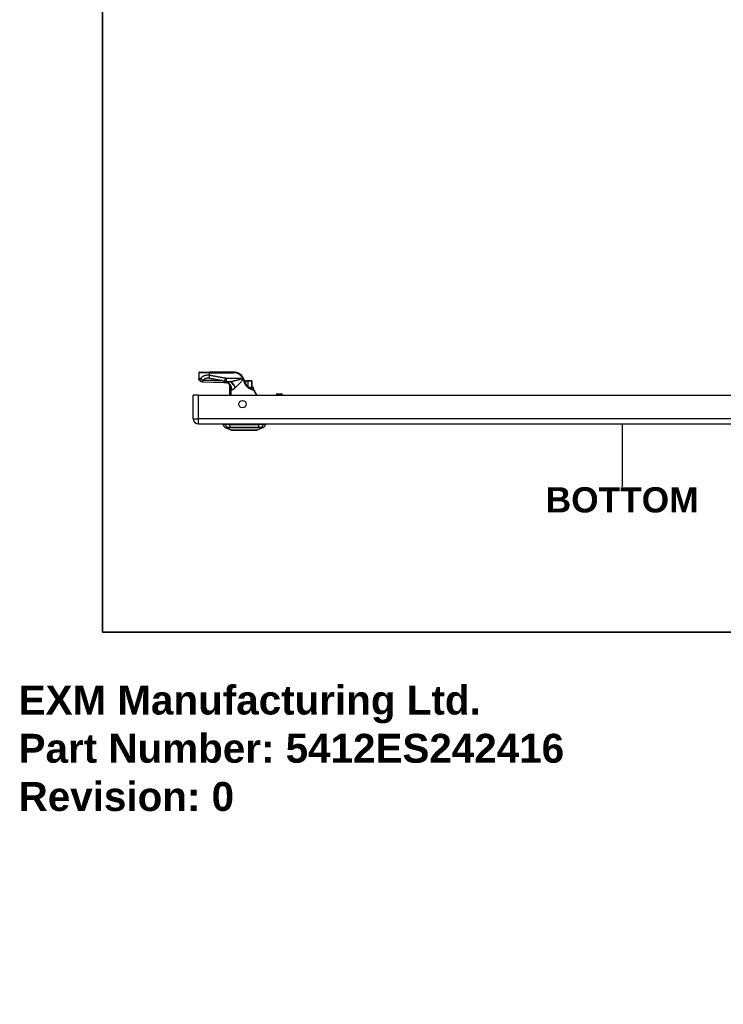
# Model space of a CAD drawing. Header units: inches. Extents: x 0 to 121, y -11 to 79.
# Tile 1 of 88: x 0 to 24, y -11 to 23. Entities that reach past the tile are written whole.
import ezdxf

# ---------------------------------------------------------------- set-up
doc = ezdxf.new("R2010")
doc.units = ezdxf.units.IN
doc.header["$LTSCALE"] = 7.278232
doc.header["$MEASUREMENT"] = 0
doc.layers.get('0').update_dxf_attribs({"lineweight": 25})
for name, color, linetype, lineweight in [('Sketch Geometry(ANSI)', 7, 'Continuous', 25), ('Symbols(ANSI)', 7, 'Continuous', 25), ('Visible Edges(ANSI)', 7, 'Continuous', 25), ('Visible Tangent Edges(ANSI)', 7, 'Continuous', 25)]:
    doc.layers.add(name, color=color, linetype=linetype, lineweight=lineweight)
doc.styles.add('Current-ANSI', font='arial.ttf')
doc.styles.add('Dimension-ANSI', font='arialbd.ttf')
doc.styles.get("Standard").update_dxf_attribs({"font": 'arialbd.ttf'})

# ---------------------------------------------------------------- blocks, each defined once
blk = doc.blocks.new('BOTTOM')
at = {"layer": 'Sketch Geometry(ANSI)'}
blk.add_line((0, 0.15), (0, -0.15), dxfattribs=at)
at = {"layer": 'Symbols(ANSI)', "color": 7, "insert": (0, -0.2119), "char_height": 0.12, "attachment_point": 5, "style": 'Dimension-ANSI'}
blk.add_mtext('\\fArial|b1|i0;BOTTOM', dxfattribs=at)
blk = doc.blocks.new('Borders 10_EXM - B (Inch)')
at = {"layer": 'Sketch Geometry(ANSI)', "linetype": 'Continuous', "lineweight": 35}
for p, q in [((0.3979, 10.5665), (0.3979, 0.2545)), ((0.3979, 0.2545), (16.3979, 0.2545))]:
    blk.add_line(p, q, dxfattribs=at)
at = {"layer": 'Symbols(ANSI)', "color": 7, "style": 'Current-ANSI'}
blk.add_attdef('FILENAME_AND_PATH_001', (6.0203, 10.7181), '', height=0.09, dxfattribs=at)

msp = doc.modelspace()

# ---------------------------------------------------------------- linework, layer by layer
at = {"layer": 'Visible Edges(ANSI)'}
for p, q in [((6.2317, 10.8175), (6.2317, 10.6202)), ((6.2561, 10.8419), (6.598, 10.8419)), ((7.4333, 10.8419), (6.598, 10.8419)), ((7.2993, 10.3995), (7.2993, 10.0419)), ((7.3208, 10.3713), (7.3215, 10.3704)), ((7.8508, 10.4512), (7.8453, 10.4512)), ((7.9301, 10.544), (7.8508, 10.544)), ((7.8508, 10.5342), (7.8508, 10.544)), ((7.8508, 10.5342), (7.8508, 10.4512)), ((7.9301, 10.544), (7.9343, 10.544)), ((8.0604, 10.544), (7.9343, 10.544)), ((7.9464, 10.3242), (8.1072, 10.3242)), ((8.0604, 10.544), (8.0611, 10.544)), ((8.0708, 10.3242), (8.0708, 10.5342)), ((8.0924, 10.2509), (8.095, 10.2509)), ((8.0963, 10.2509), (8.095, 10.2509)), ((8.0974, 10.2509), (8.0963, 10.2509)), ((8.0967, 10.2509), (8.0967, 10.2509)), ((8.099, 10.2509), (8.0974, 10.2509)), ((8.099, 10.2507), (8.099, 10.2509)), ((8.1045, 10.2509), (8.099, 10.2509)), ((8.1034, 10.2509), (8.1042, 10.25)), ((8.1058, 10.2509), (8.1045, 10.2509)), ((8.1058, 10.2509), (8.1058, 10.2497)), ((8.1062, 10.2509), (8.1058, 10.2509)), ((8.107, 10.2509), (8.1062, 10.2509)), ((8.107, 10.2494), (8.107, 10.2509)), ((8.1082, 10.2509), (8.107, 10.2496)), ((8.1072, 10.2509), (8.107, 10.2509)), ((8.1082, 10.2509), (8.1072, 10.2509)), ((8.1218, 10.2656), (8.1218, 10.3095)), ((8.1381, 10.225), (8.2358, 10.0419)), ((6.0378, 9.2305), (6.0378, 10.0419)), ((6.2189, 10.0419), (6.0378, 10.0419)), ((6.2189, 10.0419), (35.5287, 10.0419)), ((8.9065, 10.0419), (8.9065, 10.0529)), ((8.9456, 10.092), (9.0872, 10.092)), ((9.1263, 10.0419), (9.1263, 10.0529)), ((6.2189, 9.0494), (35.5287, 9.0494)), ((7.0717, 9.0299), (7.1562, 9.0299)), ((7.3616, 8.8382), (7.1458, 8.9221)), ((7.2935, 9.0299), (7.1562, 9.0299)), ((7.2935, 9.0299), (8.3152, 9.0299)), ((8.4629, 8.9221), (8.2471, 8.8382)), ((8.4525, 9.0299), (8.3152, 9.0299)), ((8.4525, 9.0299), (8.537, 9.0299)), ((8.1675, 8.8317), (7.4412, 8.8317))]:
    msp.add_line(p, q, dxfattribs=at)
at = {"layer": 'Visible Edges(ANSI)', "flags": 128}
for points in [[(6.3237, 10.5112), (6.2958, 10.5232), (6.2818, 10.5314), (6.2745, 10.5365), (6.2673, 10.5424), (6.2602, 10.5493), (6.2533, 10.5573), (6.2471, 10.5663), (6.2417, 10.5761), (6.2374, 10.5865), (6.2343, 10.5974), (6.2323, 10.6087), (6.2317, 10.6202)], [(7.7878, 10.6153), (7.7874, 10.6162), (7.787, 10.6171), (7.7866, 10.618), (7.7862, 10.6189), (7.7857, 10.6198), (7.7853, 10.6207), (7.7849, 10.6216), (7.7844, 10.6225), (7.784, 10.6234), (7.7836, 10.6243), (7.7831, 10.6251), (7.7827, 10.626), (7.7822, 10.6269), (7.7818, 10.6278), (7.7813, 10.6287), (7.7809, 10.6296), (7.7804, 10.6305), (7.7799, 10.6314), (7.7795, 10.6323), (7.779, 10.6332), (7.7785, 10.634), (7.7781, 10.6349), (7.7776, 10.6358), (7.7771, 10.6367)], [(7.8142, 10.5382), (7.8134, 10.5415), (7.8126, 10.5449), (7.8118, 10.5481), (7.8109, 10.5514), (7.81, 10.5547), (7.8091, 10.558), (7.8082, 10.5613), (7.8072, 10.5645), (7.8062, 10.5678), (7.8051, 10.571), (7.8041, 10.5742), (7.803, 10.5775), (7.8019, 10.5807), (7.8008, 10.5839), (7.7996, 10.5871), (7.7984, 10.5902), (7.7972, 10.5934), (7.7959, 10.5966), (7.7946, 10.5997), (7.7933, 10.6029), (7.792, 10.606), (7.7906, 10.6091), (7.7893, 10.6122), (7.7878, 10.6153)], [(6.3638, 10.5034), (6.3434, 10.5057), (6.3237, 10.5112)], [(6.3637, 10.5034), (6.3434, 10.5057), (6.3237, 10.5112)], [(6.3638, 10.5034), (6.7393, 10.4914), (7.1149, 10.4773)], [(7.1149, 10.4773), (7.1386, 10.4765), (7.1632, 10.4761)], [(7.2781, 10.4314), (7.2639, 10.4425), (7.2486, 10.4523), (7.2327, 10.4604), (7.2169, 10.4667), (7.2016, 10.4712), (7.1874, 10.4741), (7.1745, 10.4756), (7.1632, 10.4761)], [(7.297, 10.4124), (7.2881, 10.4221), (7.2781, 10.4314)], [(7.2993, 10.3995), (7.2993, 10.3994), (7.2994, 10.3993), (7.2996, 10.399), (7.2999, 10.3986), (7.3003, 10.3982), (7.3007, 10.3976), (7.3012, 10.397), (7.3018, 10.3962), (7.3025, 10.3954), (7.3032, 10.3945), (7.304, 10.3934), (7.3049, 10.3923), (7.3059, 10.3911), (7.3069, 10.3897), (7.308, 10.3883), (7.3092, 10.3868), (7.3104, 10.3852), (7.3117, 10.3835), (7.3131, 10.3817), (7.3145, 10.3798), (7.316, 10.3778), (7.3175, 10.3757), (7.3192, 10.3736), (7.3208, 10.3713)], [(7.3215, 10.3704), (7.3217, 10.3701), (7.3219, 10.3698), (7.3221, 10.3695), (7.3223, 10.3692), (7.3226, 10.3689), (7.3228, 10.3685), (7.323, 10.3681), (7.3233, 10.3677), (7.3235, 10.3673), (7.3238, 10.3669), (7.324, 10.3665), (7.3243, 10.366), (7.3245, 10.3656), (7.3248, 10.3651), (7.325, 10.3647), (7.3253, 10.3642), (7.3255, 10.3637), (7.3258, 10.3633), (7.326, 10.3628), (7.3263, 10.3624), (7.3265, 10.3619), (7.3267, 10.3614), (7.327, 10.361), (7.3272, 10.3605)], [(8.0778, 10.2531), (8.0639, 10.2578), (8.0498, 10.2631), (8.0356, 10.2691), (8.0213, 10.2759), (8.007, 10.2833), (7.9927, 10.2914), (7.9787, 10.3003), (7.9648, 10.3099), (7.9513, 10.3203), (7.9382, 10.3313), (7.9254, 10.3429), (7.9131, 10.3552), (7.9013, 10.368), (7.8901, 10.3814), (7.8794, 10.3953), (7.8693, 10.4097), (7.8599, 10.4245), (7.8512, 10.4398), (7.8432, 10.4555), (7.8359, 10.4715), (7.8294, 10.4878), (7.8235, 10.5044), (7.8185, 10.5212), (7.8142, 10.5382)], [(8.0924, 10.2509), (8.0918, 10.2509), (8.0912, 10.2509), (8.0906, 10.2509), (8.09, 10.251), (8.0894, 10.251), (8.0888, 10.251), (8.0882, 10.2511), (8.0876, 10.2511), (8.087, 10.2512), (8.0864, 10.2513), (8.0858, 10.2514), (8.0851, 10.2514), (8.0845, 10.2515), (8.0839, 10.2516), (8.0833, 10.2518), (8.0827, 10.2519), (8.0821, 10.252), (8.0815, 10.2521), (8.0809, 10.2523), (8.0803, 10.2524), (8.0797, 10.2526), (8.079, 10.2528), (8.0784, 10.2529), (8.0778, 10.2531)], [(8.1381, 10.225), (8.1368, 10.2272), (8.1355, 10.2293), (8.1342, 10.2312), (8.1327, 10.2331), (8.1312, 10.2348), (8.1296, 10.2365), (8.128, 10.2381), (8.1263, 10.2396), (8.1245, 10.2409), (8.1227, 10.2422), (8.1209, 10.2434), (8.1191, 10.2445), (8.1172, 10.2456), (8.1153, 10.2465), (8.1133, 10.2473), (8.1114, 10.2481), (8.1094, 10.2487), (8.1073, 10.2493), (8.1053, 10.2498), (8.1033, 10.2502), (8.1012, 10.2505), (8.0991, 10.2507), (8.0971, 10.2509), (8.095, 10.2509)], [(7.3638, 8.8378), (7.3643, 8.8378), (7.3659, 8.8378), (7.3686, 8.8377), (7.3723, 8.8377), (7.377, 8.8377), (7.3828, 8.8377), (7.3896, 8.8377), (7.3973, 8.8377), (7.406, 8.8376), (7.4157, 8.8376), (7.4264, 8.8376), (7.438, 8.8376), (7.4505, 8.8375), (7.4639, 8.8375), (7.478, 8.8375), (7.4929, 8.8375), (7.5085, 8.8375), (7.5248, 8.8375), (7.5419, 8.8375), (7.5595, 8.8376), (7.5777, 8.8376), (7.5966, 8.8376), (7.616, 8.8376), (7.6359, 8.8377), (7.6561, 8.8377), (7.6767, 8.8377), (7.6976, 8.8377), (7.7186, 8.8377), (7.7399, 8.8377), (7.7614, 8.8378), (7.783, 8.8378), (7.8047, 8.8378), (7.8265, 8.8378), (7.8481, 8.8378), (7.8695, 8.8377), (7.8907, 8.8377), (7.9118, 8.8377), (7.9327, 8.8377), (7.9533, 8.8377), (7.9736, 8.8377), (7.9934, 8.8376), (8.0128, 8.8376), (8.0316, 8.8376), (8.0498, 8.8376), (8.0674, 8.8375), (8.0844, 8.8375), (8.1007, 8.8375), (8.1163, 8.8375), (8.1311, 8.8375), (8.1452, 8.8375), (8.1584, 8.8375), (8.1708, 8.8376), (8.1823, 8.8376), (8.1929, 8.8376), (8.2026, 8.8376), (8.2114, 8.8377), (8.2192, 8.8377), (8.226, 8.8377), (8.2318, 8.8377), (8.2365, 8.8377), (8.2402, 8.8377), (8.2428, 8.8378), (8.2444, 8.8378), (8.2449, 8.8378)]]:
    msp.add_lwpolyline(points, dxfattribs=at)
at = {"layer": 'Visible Edges(ANSI)'}
msp.add_circle((7.7436, 9.7317), 0.1259, dxfattribs=at)
for centre, radius, start, end in [((6.2561, 10.8175), 0.0244, 90, 180), ((7.4333, 10.4512), 0.3907, 28.34844, 90), ((7.0839, 10.2843), 0.2442, 28.14624, 36.46954), ((8.0611, 10.5342), 0.00977, 0, 90), ((8.1072, 10.3095), 0.0147, 0, 90), ((8.1072, 10.2656), 0.0147, 270, 0), ((8.9456, 10.0529), 0.0391, 90, 180), ((9.0872, 10.0529), 0.0391, 0, 90), ((6.2189, 9.2305), 0.1811, 180, 270), ((7.2169, 9.0501), 0.1465, 187.9413, 240.27088), ((7.145, 9.0201), 0.0488, 143.1301, 168.46304), ((7.1502, 8.9335), 0.0122, 240.27088, 248.74949), ((8.4585, 8.9335), 0.0122, 291.25051, 299.72912), ((8.3919, 9.0501), 0.1465, 299.72912, 352.0587), ((8.4637, 9.0201), 0.0488, 11.53696, 36.8699), ((7.3638, 8.8439), 0.00611, 248.74949, 269.79123), ((7.4412, 8.8463), 0.0147, 216.6507, 270), ((8.1675, 8.8463), 0.0147, 270, 323.3493), ((8.2449, 8.8439), 0.00611, 270.20877, 291.25051)]:
    msp.add_arc(centre, radius, start, end, dxfattribs=at)
at = {"layer": 'Visible Tangent Edges(ANSI)'}
for p, q in [((6.598, 10.8175), (6.2317, 10.8175)), ((6.598, 10.8419), (6.598, 10.8175)), ((6.598, 10.8175), (7.4333, 10.8175)), ((6.598, 10.7299), (6.598, 10.8175)), ((7.1428, 10.6281), (7.1255, 10.5356)), ((7.7556, 10.6251), (7.1788, 10.6251)), ((7.1788, 10.6251), (7.1788, 10.5036)), ((7.4333, 10.8419), (7.4333, 10.8175)), ((7.7771, 10.6367), (7.7556, 10.6251)), ((7.1687, 10.5004), (7.1687, 10.4761)), ((7.3294, 10.5004), (7.1687, 10.5004)), ((7.1788, 10.5036), (7.3367, 10.5036)), ((7.3156, 10.2731), (7.3392, 10.2731)), ((7.3156, 10.2731), (7.3156, 10.0419)), ((7.3439, 10.3129), (7.3347, 10.3105)), ((7.3392, 10.0419), (7.3392, 10.2731)), ((7.3398, 10.2667), (7.3515, 10.2677)), ((7.3408, 10.2448), (7.3408, 10.0419)), ((7.3524, 10.2448), (7.3408, 10.2448)), ((7.3524, 10.0419), (7.3524, 10.2448)), ((7.8508, 10.5342), (7.9301, 10.5342)), ((7.9301, 10.5342), (7.9301, 10.544)), ((7.9301, 10.5342), (7.9301, 10.3384)), ((7.9429, 10.5342), (7.9301, 10.5342)), ((7.9429, 10.3271), (7.9429, 10.5342)), ((7.9429, 10.5342), (8.069, 10.5342)), ((8.1218, 10.3095), (7.9654, 10.3095)), ((8.0437, 10.2656), (8.1218, 10.2656)), ((8.0708, 10.5342), (8.069, 10.5342)), ((8.069, 10.5342), (8.069, 10.3242)), ((8.1107, 10.2265), (8.108, 10.2265)), ((6.2189, 9.2305), (6.2189, 10.0419)), ((8.2299, 10.0419), (8.1334, 10.2136)), ((9.1263, 10.0529), (8.9065, 10.0529)), ((6.0378, 9.2305), (6.2189, 9.2305)), ((35.5287, 9.2305), (6.2189, 9.2305)), ((6.2189, 9.0494), (6.2189, 9.2305)), ((7.1458, 8.9221), (7.3616, 8.8382)), ((7.2267, 8.922), (7.2269, 8.922)), ((7.3175, 8.922), (7.3181, 8.922)), ((8.2906, 8.922), (8.2912, 8.922)), ((8.3819, 8.922), (8.382, 8.922))]:
    msp.add_line(p, q, dxfattribs=at)
at = {"layer": 'Visible Tangent Edges(ANSI)', "flags": 128}
for points in [[(6.2647, 10.6096), (6.2619, 10.6099), (6.2593, 10.6102), (6.2569, 10.6105), (6.2545, 10.6109), (6.2523, 10.6112), (6.2503, 10.6115), (6.2483, 10.6119), (6.2464, 10.6123), (6.2446, 10.6127), (6.2429, 10.6131), (6.2414, 10.6135), (6.24, 10.6139), (6.2386, 10.6144), (6.2374, 10.6148), (6.2363, 10.6153), (6.2354, 10.6158), (6.2345, 10.6163), (6.2337, 10.6168), (6.2331, 10.6174), (6.2326, 10.6179), (6.2322, 10.6185), (6.2319, 10.6191), (6.2317, 10.6196), (6.2317, 10.6202)], [(6.3005, 10.6279), (6.2992, 10.6263), (6.2978, 10.6248), (6.2963, 10.6233), (6.2948, 10.6219), (6.2933, 10.6206), (6.2918, 10.6194), (6.2902, 10.6182), (6.2887, 10.6171), (6.2871, 10.6161), (6.2855, 10.6152), (6.2839, 10.6143), (6.2824, 10.6135), (6.2808, 10.6128), (6.2792, 10.6121), (6.2777, 10.6115), (6.2762, 10.611), (6.2746, 10.6106), (6.2731, 10.6102), (6.2717, 10.6099), (6.2702, 10.6097), (6.2688, 10.6096), (6.2674, 10.6095), (6.266, 10.6095), (6.2647, 10.6096)], [(6.2647, 10.6096), (6.2647, 10.6048), (6.2648, 10.5999), (6.2652, 10.595), (6.2658, 10.5899), (6.2666, 10.5849), (6.2677, 10.5798), (6.2689, 10.5748), (6.2705, 10.5697), (6.2722, 10.5648), (6.2743, 10.5599), (6.2765, 10.5551), (6.279, 10.5504), (6.2818, 10.5459), (6.2848, 10.5415), (6.2879, 10.5373), (6.2913, 10.5334), (6.2949, 10.5297), (6.2986, 10.5262), (6.3025, 10.523), (6.3066, 10.52), (6.3107, 10.5174), (6.315, 10.515), (6.3193, 10.5129), (6.3237, 10.5112)], [(6.598, 10.7299), (6.5805, 10.7315), (6.563, 10.7324), (6.5455, 10.7326), (6.5282, 10.7321), (6.5113, 10.731), (6.4948, 10.7292), (6.4787, 10.7269), (6.4633, 10.7239), (6.4485, 10.7204), (6.4344, 10.7164), (6.4209, 10.712), (6.4082, 10.7071), (6.3961, 10.7019), (6.3846, 10.6963), (6.3738, 10.6905), (6.3636, 10.6843), (6.354, 10.6779), (6.345, 10.6713), (6.3364, 10.6645), (6.3284, 10.6575), (6.3208, 10.6503), (6.3137, 10.643), (6.307, 10.6356), (6.3005, 10.6279)], [(6.3005, 10.6279), (6.3025, 10.6248), (6.3046, 10.6216), (6.3069, 10.6183), (6.3093, 10.6151), (6.3119, 10.6118), (6.3146, 10.6085), (6.3175, 10.6052), (6.3205, 10.6019), (6.3236, 10.5987), (6.3268, 10.5954), (6.3302, 10.5922), (6.3336, 10.589), (6.3371, 10.5858), (6.3407, 10.5827), (6.3444, 10.5797), (6.3482, 10.5768), (6.3519, 10.5739), (6.3558, 10.5711), (6.3596, 10.5684), (6.3635, 10.5658), (6.3674, 10.5634), (6.3713, 10.561), (6.3751, 10.5587), (6.3789, 10.5566)], [(6.3638, 10.5034), (6.3643, 10.5035), (6.3649, 10.5037), (6.3655, 10.5041), (6.3661, 10.5047), (6.3667, 10.5054), (6.3673, 10.5063), (6.3679, 10.5074), (6.3686, 10.5087), (6.3692, 10.5101), (6.3698, 10.5117), (6.3705, 10.5135), (6.3711, 10.5155), (6.3718, 10.5177), (6.3724, 10.5201), (6.3731, 10.5227), (6.3737, 10.5255), (6.3744, 10.5286), (6.3751, 10.5318), (6.3757, 10.5353), (6.3764, 10.5391), (6.377, 10.5431), (6.3777, 10.5473), (6.3783, 10.5518), (6.3789, 10.5566)], [(6.3789, 10.5566), (6.3846, 10.5631), (6.3904, 10.5695), (6.3964, 10.5756), (6.4026, 10.5817), (6.4091, 10.5875), (6.4159, 10.5932), (6.4229, 10.5986), (6.4302, 10.6039), (6.4377, 10.6089), (6.4455, 10.6136), (6.4536, 10.6181), (6.4619, 10.6223), (6.4706, 10.6262), (6.4796, 10.6297), (6.4888, 10.6327), (6.4983, 10.6354), (6.5081, 10.6376), (6.5181, 10.6392), (6.5283, 10.6404), (6.5387, 10.6409), (6.5492, 10.6409), (6.5597, 10.6403), (6.5702, 10.6392), (6.5807, 10.6375)], [(7.1035, 10.5312), (7.0733, 10.5324), (7.0431, 10.5336), (7.0129, 10.5348), (6.9827, 10.5359), (6.9525, 10.5371), (6.9223, 10.5382), (6.8921, 10.5394), (6.8619, 10.5405), (6.8318, 10.5416), (6.8016, 10.5427), (6.7714, 10.5438), (6.7412, 10.5448), (6.711, 10.5459), (6.6808, 10.5469), (6.6506, 10.548), (6.6204, 10.549), (6.5902, 10.55), (6.56, 10.551), (6.5299, 10.5519), (6.4997, 10.5529), (6.4695, 10.5538), (6.4393, 10.5548), (6.4091, 10.5557), (6.3789, 10.5566)], [(6.598, 10.7299), (6.5972, 10.7258), (6.5965, 10.7217), (6.5957, 10.7175), (6.595, 10.7134), (6.5942, 10.7092), (6.5934, 10.7051), (6.5927, 10.701), (6.5919, 10.6969), (6.5912, 10.6928), (6.5904, 10.6887), (6.5897, 10.6847), (6.5889, 10.6807), (6.5882, 10.6767), (6.5875, 10.6728), (6.5867, 10.669), (6.586, 10.6652), (6.5853, 10.6615), (6.5846, 10.6578), (6.5839, 10.6542), (6.5833, 10.6507), (6.5826, 10.6473), (6.5819, 10.6439), (6.5813, 10.6406), (6.5807, 10.6375)], [(6.5807, 10.6375), (6.6034, 10.6332), (6.6261, 10.629), (6.6488, 10.6247), (6.6715, 10.6205), (6.6942, 10.6162), (6.7169, 10.612), (6.7396, 10.6077), (6.7623, 10.6035), (6.7849, 10.5993), (6.8076, 10.595), (6.8303, 10.5908), (6.853, 10.5865), (6.8757, 10.5823), (6.8984, 10.5781), (6.9211, 10.5738), (6.9438, 10.5696), (6.9665, 10.5653), (6.9892, 10.5611), (7.0119, 10.5568), (7.0346, 10.5526), (7.0573, 10.5484), (7.0799, 10.5441), (7.1026, 10.5399), (7.1255, 10.5356)], [(7.1428, 10.6281), (7.1199, 10.6324), (7.0972, 10.6366), (7.0746, 10.6408), (7.0519, 10.6451), (7.0292, 10.6493), (7.0065, 10.6536), (6.9838, 10.6578), (6.9611, 10.6621), (6.9384, 10.6663), (6.9157, 10.6705), (6.893, 10.6748), (6.8703, 10.679), (6.8476, 10.6833), (6.8249, 10.6875), (6.8022, 10.6917), (6.7795, 10.696), (6.7568, 10.7002), (6.7342, 10.7045), (6.7115, 10.7087), (6.6888, 10.713), (6.6661, 10.7172), (6.6434, 10.7214), (6.6206, 10.7257), (6.598, 10.7299)], [(7.1788, 10.6251), (7.1774, 10.6251), (7.1759, 10.6251), (7.1744, 10.6251), (7.1729, 10.6252), (7.1715, 10.6252), (7.17, 10.6252), (7.1685, 10.6253), (7.167, 10.6254), (7.1655, 10.6255), (7.164, 10.6255), (7.1625, 10.6256), (7.161, 10.6258), (7.1595, 10.6259), (7.158, 10.626), (7.1565, 10.6262), (7.1549, 10.6263), (7.1534, 10.6265), (7.1519, 10.6267), (7.1504, 10.6269), (7.1489, 10.6271), (7.1473, 10.6273), (7.1458, 10.6276), (7.1443, 10.6278), (7.1428, 10.6281)], [(7.7543, 10.6113), (7.7362, 10.6063), (7.718, 10.6013), (7.6999, 10.5963), (7.6818, 10.5913), (7.6637, 10.5864), (7.6456, 10.5815), (7.6275, 10.5766), (7.6096, 10.5717), (7.5916, 10.5669), (7.5738, 10.5622), (7.5561, 10.5574), (7.5384, 10.5528), (7.5209, 10.5482), (7.5034, 10.5437), (7.4861, 10.5392), (7.4689, 10.5349), (7.4518, 10.5306), (7.4348, 10.5264), (7.418, 10.5223), (7.4013, 10.5183), (7.3848, 10.5144), (7.3685, 10.5106), (7.3525, 10.507), (7.3367, 10.5036)], [(7.4952, 10.301), (7.5057, 10.3102), (7.5163, 10.3199), (7.527, 10.3299), (7.5379, 10.3402), (7.549, 10.3509), (7.5601, 10.3618), (7.5713, 10.3731), (7.5826, 10.3845), (7.594, 10.3961), (7.6054, 10.408), (7.617, 10.4201), (7.6286, 10.4323), (7.6402, 10.4447), (7.652, 10.4572), (7.6637, 10.4699), (7.6756, 10.4828), (7.6875, 10.4957), (7.6994, 10.5088), (7.7113, 10.5219), (7.7233, 10.5351), (7.7353, 10.5483), (7.7473, 10.5616), (7.7593, 10.5749), (7.7713, 10.5882)], [(7.761, 10.6128), (7.7607, 10.6127), (7.7604, 10.6127), (7.7601, 10.6126), (7.7598, 10.6125), (7.7595, 10.6125), (7.7592, 10.6124), (7.7589, 10.6124), (7.7586, 10.6123), (7.7584, 10.6123), (7.7581, 10.6122), (7.7578, 10.6121), (7.7575, 10.6121), (7.7572, 10.612), (7.757, 10.612), (7.7567, 10.6119), (7.7564, 10.6118), (7.7561, 10.6118), (7.7559, 10.6117), (7.7556, 10.6116), (7.7553, 10.6116), (7.7551, 10.6115), (7.7548, 10.6114), (7.7545, 10.6113), (7.7543, 10.6113)], [(7.7556, 10.6251), (7.7559, 10.6246), (7.7561, 10.6241), (7.7563, 10.6236), (7.7565, 10.623), (7.7568, 10.6225), (7.757, 10.622), (7.7572, 10.6215), (7.7575, 10.621), (7.7577, 10.6205), (7.7579, 10.62), (7.7581, 10.6195), (7.7583, 10.6189), (7.7586, 10.6184), (7.7588, 10.6179), (7.759, 10.6174), (7.7592, 10.6169), (7.7595, 10.6164), (7.7597, 10.6159), (7.7599, 10.6153), (7.7601, 10.6148), (7.7603, 10.6143), (7.7605, 10.6138), (7.7608, 10.6133), (7.761, 10.6128)], [(7.7878, 10.6153), (7.7875, 10.6159), (7.787, 10.6165), (7.7865, 10.6169), (7.786, 10.6172), (7.7853, 10.6175), (7.7846, 10.6177), (7.7838, 10.6178), (7.7829, 10.6178), (7.7819, 10.6178), (7.7809, 10.6177), (7.7798, 10.6175), (7.7786, 10.6174), (7.7774, 10.6171), (7.7761, 10.6169), (7.7747, 10.6166), (7.7733, 10.6162), (7.7719, 10.6159), (7.7704, 10.6155), (7.7689, 10.6151), (7.7673, 10.6146), (7.7657, 10.6142), (7.7642, 10.6137), (7.7626, 10.6132), (7.761, 10.6128)], [(7.7713, 10.5882), (7.7713, 10.5883), (7.7713, 10.5884), (7.7713, 10.5885), (7.7713, 10.5885), (7.7713, 10.5886), (7.7713, 10.5887), (7.7713, 10.5887), (7.7713, 10.5888), (7.7713, 10.5889), (7.7713, 10.5889), (7.7713, 10.589), (7.7713, 10.589), (7.7713, 10.5891), (7.7713, 10.5891), (7.7713, 10.5892), (7.7714, 10.5892), (7.7714, 10.5893), (7.7714, 10.5893), (7.7714, 10.5893), (7.7714, 10.5894), (7.7714, 10.5894), (7.7715, 10.5894), (7.7715, 10.5895), (7.7715, 10.5895)], [(7.7713, 10.5882), (7.7722, 10.586), (7.7731, 10.5837), (7.774, 10.5815), (7.775, 10.5792), (7.7758, 10.5769), (7.7767, 10.5746), (7.7776, 10.5724), (7.7784, 10.5701), (7.7792, 10.5678), (7.78, 10.5655), (7.7808, 10.5632), (7.7816, 10.5609), (7.7823, 10.5585), (7.7831, 10.5562), (7.7838, 10.5539), (7.7845, 10.5516), (7.7852, 10.5492), (7.7859, 10.5469), (7.7865, 10.5446), (7.7872, 10.5422), (7.7878, 10.5399), (7.7884, 10.5375), (7.789, 10.5352), (7.7896, 10.5328)], [(7.7715, 10.5895), (7.7728, 10.5907), (7.7741, 10.5918), (7.7753, 10.593), (7.7766, 10.5942), (7.7778, 10.5954), (7.779, 10.5966), (7.7801, 10.5978), (7.7812, 10.599), (7.7822, 10.6001), (7.7832, 10.6013), (7.7841, 10.6024), (7.785, 10.6035), (7.7857, 10.6046), (7.7864, 10.6057), (7.787, 10.6068), (7.7875, 10.6078), (7.7879, 10.6088), (7.7882, 10.6098), (7.7884, 10.6107), (7.7885, 10.6117), (7.7885, 10.6126), (7.7884, 10.6135), (7.7882, 10.6144), (7.7878, 10.6153)], [(7.1687, 10.5004), (7.1658, 10.5016), (7.1629, 10.5027), (7.16, 10.5039), (7.1572, 10.5051), (7.1543, 10.5063), (7.1515, 10.5075), (7.1487, 10.5088), (7.146, 10.51), (7.1432, 10.5113), (7.1404, 10.5126), (7.1377, 10.5138), (7.135, 10.5151), (7.1323, 10.5164), (7.1296, 10.5177), (7.1269, 10.519), (7.1243, 10.5204), (7.1216, 10.5217), (7.119, 10.523), (7.1164, 10.5244), (7.1138, 10.5257), (7.1112, 10.5271), (7.1086, 10.5284), (7.1061, 10.5298), (7.1035, 10.5312)], [(7.1255, 10.5356), (7.1278, 10.5337), (7.13, 10.5319), (7.1323, 10.5301), (7.1345, 10.5284), (7.1368, 10.5267), (7.1391, 10.5251), (7.1413, 10.5235), (7.1436, 10.522), (7.1458, 10.5205), (7.1481, 10.5191), (7.1503, 10.5177), (7.1525, 10.5164), (7.1547, 10.5151), (7.157, 10.5139), (7.1592, 10.5127), (7.1614, 10.5115), (7.1636, 10.5104), (7.1658, 10.5093), (7.168, 10.5083), (7.1701, 10.5073), (7.1723, 10.5063), (7.1745, 10.5053), (7.1767, 10.5044), (7.1788, 10.5036)], [(7.1687, 10.4761), (7.1685, 10.4761), (7.1682, 10.4761), (7.168, 10.4761), (7.1678, 10.4761), (7.1676, 10.4761), (7.1673, 10.4761), (7.1671, 10.4761), (7.1669, 10.4761), (7.1666, 10.4761), (7.1664, 10.4761), (7.1662, 10.4761), (7.166, 10.4761), (7.1657, 10.4761), (7.1655, 10.4761), (7.1653, 10.4761), (7.165, 10.4761), (7.1648, 10.4761), (7.1646, 10.4761), (7.1644, 10.4761), (7.1641, 10.4761), (7.1639, 10.4761), (7.1637, 10.4761), (7.1634, 10.4761), (7.1632, 10.4761)], [(7.3294, 10.5004), (7.3217, 10.4988), (7.3141, 10.4971), (7.3065, 10.4956), (7.299, 10.494), (7.2915, 10.4925), (7.2842, 10.4911), (7.2769, 10.4897), (7.2697, 10.4884), (7.2626, 10.4871), (7.2555, 10.4859), (7.2486, 10.4847), (7.2418, 10.4836), (7.2351, 10.4826), (7.2284, 10.4816), (7.2219, 10.4807), (7.2155, 10.4799), (7.2092, 10.4791), (7.203, 10.4785), (7.1969, 10.4779), (7.191, 10.4773), (7.1852, 10.4769), (7.1795, 10.4766), (7.174, 10.4763), (7.1687, 10.4761)], [(7.3158, 10.3117), (7.3158, 10.3101), (7.3157, 10.3085), (7.3157, 10.3069), (7.3157, 10.3053), (7.3157, 10.3037), (7.3157, 10.3021), (7.3157, 10.3005), (7.3157, 10.2989), (7.3156, 10.2973), (7.3156, 10.2956), (7.3156, 10.294), (7.3156, 10.2924), (7.3156, 10.2908), (7.3156, 10.2892), (7.3156, 10.2876), (7.3156, 10.286), (7.3156, 10.2844), (7.3156, 10.2828), (7.3156, 10.2812), (7.3156, 10.2796), (7.3156, 10.2779), (7.3156, 10.2763), (7.3156, 10.2747), (7.3156, 10.2731)], [(7.3215, 10.3704), (7.3208, 10.3689), (7.3202, 10.3671), (7.3197, 10.3652), (7.3192, 10.363), (7.3188, 10.3607), (7.3184, 10.3584), (7.3181, 10.356), (7.3178, 10.3535), (7.3175, 10.351), (7.3173, 10.3485), (7.3171, 10.346), (7.3169, 10.3434), (7.3168, 10.3408), (7.3166, 10.3382), (7.3165, 10.3356), (7.3164, 10.333), (7.3163, 10.3303), (7.3162, 10.3277), (7.3161, 10.325), (7.316, 10.3223), (7.3159, 10.3197), (7.3159, 10.317), (7.3158, 10.3144), (7.3158, 10.3117)], [(7.3347, 10.3105), (7.3342, 10.3136), (7.3336, 10.3166), (7.3331, 10.3196), (7.3326, 10.3226), (7.332, 10.3256), (7.3315, 10.3286), (7.3309, 10.3315), (7.3303, 10.3343), (7.3297, 10.3372), (7.3292, 10.3399), (7.3286, 10.3426), (7.3281, 10.3453), (7.3275, 10.3479), (7.327, 10.3504), (7.3265, 10.3528), (7.3261, 10.3551), (7.3257, 10.3572), (7.3255, 10.3591), (7.3253, 10.3606), (7.3253, 10.3618), (7.3256, 10.3623), (7.326, 10.3622), (7.3265, 10.3616), (7.3272, 10.3605)], [(7.3439, 10.3129), (7.3434, 10.3149), (7.3429, 10.3169), (7.3423, 10.319), (7.3417, 10.321), (7.3412, 10.323), (7.3406, 10.325), (7.34, 10.327), (7.3393, 10.329), (7.3387, 10.331), (7.338, 10.333), (7.3373, 10.335), (7.3367, 10.337), (7.336, 10.339), (7.3352, 10.341), (7.3345, 10.343), (7.3337, 10.3449), (7.333, 10.3469), (7.3322, 10.3489), (7.3314, 10.3508), (7.3306, 10.3528), (7.3298, 10.3547), (7.3289, 10.3566), (7.3281, 10.3586), (7.3272, 10.3605)], [(7.3367, 10.5036), (7.3364, 10.5034), (7.3361, 10.5033), (7.3358, 10.5032), (7.3355, 10.503), (7.3351, 10.5029), (7.3348, 10.5028), (7.3345, 10.5026), (7.3342, 10.5025), (7.3339, 10.5024), (7.3336, 10.5023), (7.3333, 10.5021), (7.333, 10.502), (7.3327, 10.5019), (7.3324, 10.5017), (7.3321, 10.5016), (7.3318, 10.5015), (7.3315, 10.5013), (7.3312, 10.5012), (7.3309, 10.5011), (7.3306, 10.5009), (7.3303, 10.5008), (7.33, 10.5007), (7.3297, 10.5005), (7.3294, 10.5004)], [(7.3392, 10.2731), (7.339, 10.2747), (7.3389, 10.2763), (7.3388, 10.2779), (7.3386, 10.2795), (7.3385, 10.2811), (7.3383, 10.2826), (7.3382, 10.2842), (7.338, 10.2858), (7.3378, 10.2874), (7.3376, 10.2889), (7.3375, 10.2905), (7.3373, 10.2921), (7.3371, 10.2936), (7.3369, 10.2952), (7.3367, 10.2967), (7.3365, 10.2983), (7.3363, 10.2998), (7.336, 10.3014), (7.3358, 10.3029), (7.3356, 10.3044), (7.3354, 10.306), (7.3351, 10.3075), (7.3349, 10.309), (7.3347, 10.3105)], [(7.3392, 10.2731), (7.3392, 10.2728), (7.3392, 10.2726), (7.3393, 10.2723), (7.3393, 10.272), (7.3393, 10.2718), (7.3393, 10.2715), (7.3394, 10.2712), (7.3394, 10.271), (7.3394, 10.2707), (7.3395, 10.2704), (7.3395, 10.2702), (7.3395, 10.2699), (7.3395, 10.2696), (7.3396, 10.2694), (7.3396, 10.2691), (7.3396, 10.2688), (7.3396, 10.2685), (7.3397, 10.2683), (7.3397, 10.268), (7.3397, 10.2677), (7.3398, 10.2675), (7.3398, 10.2672), (7.3398, 10.2669), (7.3398, 10.2667)], [(7.3398, 10.2667), (7.3399, 10.2658), (7.34, 10.2648), (7.3401, 10.2639), (7.3401, 10.263), (7.3402, 10.2621), (7.3403, 10.2612), (7.3403, 10.2603), (7.3404, 10.2594), (7.3404, 10.2585), (7.3405, 10.2576), (7.3405, 10.2567), (7.3406, 10.2558), (7.3406, 10.2548), (7.3406, 10.2539), (7.3407, 10.253), (7.3407, 10.2521), (7.3407, 10.2512), (7.3407, 10.2503), (7.3408, 10.2494), (7.3408, 10.2485), (7.3408, 10.2476), (7.3408, 10.2466), (7.3408, 10.2457), (7.3408, 10.2448)], [(7.3515, 10.2677), (7.3513, 10.2696), (7.3511, 10.2715), (7.351, 10.2734), (7.3507, 10.2753), (7.3505, 10.2772), (7.3503, 10.2791), (7.35, 10.281), (7.3498, 10.2829), (7.3495, 10.2848), (7.3492, 10.2867), (7.3489, 10.2886), (7.3486, 10.2905), (7.3483, 10.2924), (7.348, 10.2943), (7.3476, 10.2961), (7.3472, 10.298), (7.3469, 10.2999), (7.3465, 10.3017), (7.3461, 10.3036), (7.3457, 10.3055), (7.3453, 10.3073), (7.3448, 10.3092), (7.3444, 10.311), (7.3439, 10.3129)], [(7.3524, 10.2448), (7.3524, 10.2458), (7.3524, 10.2467), (7.3524, 10.2477), (7.3524, 10.2486), (7.3524, 10.2496), (7.3524, 10.2506), (7.3523, 10.2515), (7.3523, 10.2525), (7.3523, 10.2534), (7.3523, 10.2544), (7.3522, 10.2553), (7.3522, 10.2563), (7.3522, 10.2572), (7.3521, 10.2582), (7.3521, 10.2591), (7.352, 10.2601), (7.352, 10.261), (7.3519, 10.262), (7.3518, 10.263), (7.3518, 10.2639), (7.3517, 10.2649), (7.3516, 10.2658), (7.3516, 10.2668), (7.3515, 10.2677)], [(7.3524, 10.2448), (7.3534, 10.2436), (7.3545, 10.2425), (7.3556, 10.2414), (7.3567, 10.2404), (7.3579, 10.2395), (7.3591, 10.2386), (7.3603, 10.2377), (7.3615, 10.2369), (7.3627, 10.2362), (7.364, 10.2355), (7.3653, 10.2349), (7.3666, 10.2343), (7.3679, 10.2338), (7.3693, 10.2334), (7.3707, 10.233), (7.3721, 10.2327), (7.3735, 10.2324), (7.375, 10.2322), (7.3765, 10.232), (7.378, 10.2319), (7.3795, 10.2319), (7.381, 10.2319), (7.3826, 10.2319), (7.3842, 10.2321)], [(7.3842, 10.2321), (7.3877, 10.2325), (7.3913, 10.2332), (7.3951, 10.2341), (7.3989, 10.2353), (7.4028, 10.2367), (7.4068, 10.2383), (7.4109, 10.2401), (7.4151, 10.2421), (7.4193, 10.2443), (7.4237, 10.2467), (7.428, 10.2493), (7.4325, 10.2521), (7.437, 10.255), (7.4416, 10.2581), (7.4462, 10.2613), (7.4509, 10.2647), (7.4557, 10.2683), (7.4605, 10.272), (7.4654, 10.2758), (7.4703, 10.2798), (7.4753, 10.2839), (7.4803, 10.2881), (7.4853, 10.2924), (7.4904, 10.2968)], [(7.4904, 10.2968), (7.4906, 10.297), (7.4908, 10.2972), (7.491, 10.2973), (7.4912, 10.2975), (7.4914, 10.2977), (7.4916, 10.2979), (7.4918, 10.298), (7.492, 10.2982), (7.4922, 10.2984), (7.4924, 10.2986), (7.4926, 10.2987), (7.4928, 10.2989), (7.493, 10.2991), (7.4932, 10.2993), (7.4934, 10.2994), (7.4936, 10.2996), (7.4938, 10.2998), (7.494, 10.3), (7.4942, 10.3001), (7.4944, 10.3003), (7.4946, 10.3005), (7.4948, 10.3007), (7.495, 10.3008), (7.4952, 10.301)], [(7.7896, 10.5328), (7.7944, 10.5147), (7.8001, 10.4968), (7.8066, 10.4792), (7.814, 10.4618), (7.8221, 10.4448), (7.8311, 10.4282), (7.8409, 10.412), (7.8514, 10.3962), (7.8627, 10.3809), (7.8746, 10.3661), (7.8873, 10.3519), (7.9005, 10.3383), (7.9142, 10.3252), (7.9285, 10.3129), (7.9432, 10.3012), (7.9584, 10.2902), (7.9739, 10.28), (7.9896, 10.2705), (8.0055, 10.2619), (8.0216, 10.254), (8.0376, 10.2468), (8.0536, 10.2404), (8.0694, 10.2348), (8.0849, 10.2298)], [(8.0849, 10.2298), (8.0859, 10.2295), (8.0869, 10.2293), (8.0878, 10.229), (8.0888, 10.2288), (8.0897, 10.2286), (8.0907, 10.2283), (8.0917, 10.2281), (8.0926, 10.2279), (8.0936, 10.2278), (8.0946, 10.2276), (8.0955, 10.2274), (8.0965, 10.2273), (8.0975, 10.2272), (8.0984, 10.227), (8.0994, 10.2269), (8.1003, 10.2268), (8.1013, 10.2268), (8.1023, 10.2267), (8.1032, 10.2266), (8.1042, 10.2266), (8.1051, 10.2265), (8.1061, 10.2265), (8.107, 10.2265), (8.108, 10.2265)], [(8.1107, 10.2265), (8.1118, 10.2265), (8.1129, 10.2264), (8.114, 10.2263), (8.115, 10.2261), (8.1161, 10.2259), (8.1172, 10.2257), (8.1183, 10.2254), (8.1193, 10.2251), (8.1203, 10.2247), (8.1214, 10.2243), (8.1224, 10.2238), (8.1234, 10.2233), (8.1244, 10.2227), (8.1253, 10.2222), (8.1262, 10.2215), (8.1272, 10.2208), (8.1281, 10.2201), (8.1289, 10.2193), (8.1298, 10.2185), (8.1306, 10.2176), (8.1313, 10.2166), (8.1321, 10.2157), (8.1327, 10.2146), (8.1334, 10.2136)], [(7.2243, 8.9232), (7.2178, 8.9231), (7.2116, 8.9231), (7.2057, 8.9231), (7.2, 8.9231), (7.1946, 8.9231), (7.1894, 8.9231), (7.1846, 8.923), (7.18, 8.923), (7.1756, 8.923), (7.1716, 8.923), (7.1678, 8.923), (7.1643, 8.923), (7.1611, 8.9229), (7.1582, 8.9229), (7.1555, 8.9229), (7.1531, 8.9229), (7.151, 8.9229), (7.1492, 8.9229), (7.1477, 8.9229), (7.1464, 8.9229), (7.1454, 8.9229), (7.1447, 8.9229), (7.1443, 8.9229), (7.1442, 8.9229)], [(7.1458, 8.9221), (7.146, 8.9221), (7.1464, 8.9221), (7.1471, 8.9221), (7.1481, 8.9221), (7.1494, 8.9221), (7.1509, 8.9221), (7.1528, 8.9221), (7.1549, 8.9221), (7.1573, 8.9221), (7.16, 8.9221), (7.163, 8.9221), (7.1662, 8.9221), (7.1697, 8.9221), (7.1736, 8.9221), (7.1776, 8.922), (7.182, 8.922), (7.1867, 8.922), (7.1916, 8.922), (7.1968, 8.922), (7.2022, 8.922), (7.2079, 8.922), (7.2139, 8.922), (7.2201, 8.922), (7.2267, 8.922)], [(7.3167, 8.9232), (7.3114, 8.9232), (7.3061, 8.9232), (7.301, 8.9232), (7.2959, 8.9232), (7.291, 8.9232), (7.2861, 8.9232), (7.2814, 8.9232), (7.2767, 8.9232), (7.2723, 8.9233), (7.2679, 8.9233), (7.2637, 8.9233), (7.2596, 8.9233), (7.2557, 8.9233), (7.252, 8.9233), (7.2484, 8.9233), (7.2449, 8.9232), (7.2417, 8.9232), (7.2386, 8.9232), (7.2358, 8.9232), (7.2331, 8.9232), (7.2306, 8.9232), (7.2283, 8.9232), (7.2262, 8.9232), (7.2243, 8.9232)], [(7.2269, 8.922), (7.2288, 8.922), (7.2309, 8.922), (7.2332, 8.922), (7.2357, 8.922), (7.2383, 8.922), (7.2412, 8.922), (7.2442, 8.922), (7.2474, 8.922), (7.2507, 8.922), (7.2543, 8.922), (7.2579, 8.922), (7.2618, 8.922), (7.2657, 8.922), (7.2699, 8.922), (7.2741, 8.922), (7.2785, 8.922), (7.283, 8.922), (7.2877, 8.922), (7.2924, 8.922), (7.2972, 8.922), (7.3022, 8.922), (7.3072, 8.922), (7.3123, 8.922), (7.3175, 8.922)], [(8.292, 8.9232), (8.2527, 8.9231), (8.213, 8.9231), (8.1729, 8.9231), (8.1326, 8.923), (8.0919, 8.923), (8.051, 8.923), (8.0099, 8.9229), (7.9687, 8.9229), (7.9274, 8.9229), (7.8861, 8.9229), (7.8448, 8.9229), (7.8035, 8.9229), (7.7622, 8.9229), (7.7209, 8.9229), (7.6797, 8.9229), (7.6385, 8.9229), (7.5975, 8.9229), (7.5567, 8.923), (7.5161, 8.923), (7.4756, 8.923), (7.4355, 8.9231), (7.3956, 8.9231), (7.356, 8.9231), (7.3167, 8.9232)], [(7.3181, 8.922), (7.3572, 8.922), (7.3967, 8.922), (7.4364, 8.922), (7.4765, 8.922), (7.5168, 8.9221), (7.5573, 8.9221), (7.598, 8.9221), (7.6389, 8.9221), (7.6799, 8.9221), (7.7211, 8.9221), (7.7623, 8.9221), (7.8035, 8.9221), (7.8447, 8.9221), (7.8859, 8.9221), (7.9272, 8.9221), (7.9683, 8.9221), (8.0095, 8.9221), (8.0504, 8.9221), (8.0912, 8.9221), (8.1317, 8.922), (8.172, 8.922), (8.2119, 8.922), (8.2515, 8.922), (8.2906, 8.922)], [(8.2912, 8.922), (8.2964, 8.922), (8.3015, 8.922), (8.3065, 8.922), (8.3115, 8.922), (8.3163, 8.922), (8.321, 8.922), (8.3257, 8.922), (8.3302, 8.922), (8.3346, 8.922), (8.3388, 8.922), (8.343, 8.922), (8.3469, 8.922), (8.3508, 8.922), (8.3545, 8.922), (8.358, 8.922), (8.3613, 8.922), (8.3645, 8.922), (8.3676, 8.922), (8.3704, 8.922), (8.3731, 8.922), (8.3755, 8.922), (8.3778, 8.922), (8.3799, 8.922), (8.3819, 8.922)], [(8.3844, 8.9232), (8.3825, 8.9232), (8.3804, 8.9232), (8.3781, 8.9232), (8.3756, 8.9232), (8.3729, 8.9232), (8.3701, 8.9232), (8.367, 8.9232), (8.3638, 8.9232), (8.3603, 8.9233), (8.3568, 8.9233), (8.353, 8.9233), (8.3491, 8.9233), (8.345, 8.9233), (8.3408, 8.9233), (8.3365, 8.9233), (8.332, 8.9232), (8.3273, 8.9232), (8.3226, 8.9232), (8.3177, 8.9232), (8.3128, 8.9232), (8.3077, 8.9232), (8.3026, 8.9232), (8.2973, 8.9232), (8.292, 8.9232)], [(8.382, 8.922), (8.3886, 8.922), (8.3948, 8.922), (8.4008, 8.922), (8.4065, 8.922), (8.412, 8.922), (8.4172, 8.922), (8.4221, 8.922), (8.4267, 8.922), (8.4311, 8.922), (8.4352, 8.9221), (8.439, 8.9221), (8.4425, 8.9221), (8.4457, 8.9221), (8.4487, 8.9221), (8.4514, 8.9221), (8.4538, 8.9221), (8.4559, 8.9221), (8.4578, 8.9221), (8.4593, 8.9221), (8.4606, 8.9221), (8.4616, 8.9221), (8.4623, 8.9221), (8.4627, 8.9221), (8.4629, 8.9221)], [(8.4645, 8.9229), (8.4644, 8.9229), (8.464, 8.9229), (8.4633, 8.9229), (8.4623, 8.9229), (8.461, 8.9229), (8.4595, 8.9229), (8.4577, 8.9229), (8.4556, 8.9229), (8.4532, 8.9229), (8.4505, 8.9229), (8.4476, 8.9229), (8.4444, 8.923), (8.4409, 8.923), (8.4371, 8.923), (8.4331, 8.923), (8.4288, 8.923), (8.4242, 8.923), (8.4193, 8.9231), (8.4142, 8.9231), (8.4088, 8.9231), (8.4031, 8.9231), (8.3971, 8.9231), (8.3909, 8.9231), (8.3844, 8.9232)], [(7.4637, 8.8377), (7.4557, 8.8377), (7.4479, 8.8378), (7.4405, 8.8378), (7.4334, 8.8378), (7.4265, 8.8378), (7.42, 8.8379), (7.4138, 8.8379), (7.408, 8.8379), (7.4025, 8.8379), (7.3973, 8.838), (7.3924, 8.838), (7.3879, 8.838), (7.3838, 8.838), (7.38, 8.8381), (7.3765, 8.8381), (7.3734, 8.8381), (7.3706, 8.8381), (7.3682, 8.8381), (7.3662, 8.8381), (7.3646, 8.8382), (7.3633, 8.8382), (7.3624, 8.8382), (7.3618, 8.8382), (7.3616, 8.8382)], [(7.522, 8.8377), (7.5194, 8.8377), (7.5168, 8.8377), (7.5142, 8.8377), (7.5116, 8.8377), (7.509, 8.8377), (7.5065, 8.8377), (7.504, 8.8377), (7.5014, 8.8377), (7.4989, 8.8377), (7.4965, 8.8377), (7.494, 8.8377), (7.4916, 8.8377), (7.4891, 8.8377), (7.4867, 8.8377), (7.4843, 8.8377), (7.482, 8.8377), (7.4796, 8.8377), (7.4773, 8.8377), (7.475, 8.8377), (7.4727, 8.8377), (7.4704, 8.8377), (7.4681, 8.8377), (7.4659, 8.8377), (7.4637, 8.8377)], [(8.0867, 8.8377), (8.0666, 8.8378), (8.0457, 8.8378), (8.0239, 8.8379), (8.0013, 8.8379), (7.9781, 8.838), (7.9544, 8.838), (7.9302, 8.8381), (7.9056, 8.8381), (7.8807, 8.8381), (7.8555, 8.8382), (7.83, 8.8382), (7.8044, 8.8382), (7.7788, 8.8382), (7.7533, 8.8382), (7.728, 8.8381), (7.703, 8.8381), (7.6783, 8.8381), (7.6541, 8.838), (7.6303, 8.838), (7.6071, 8.8379), (7.5846, 8.8379), (7.5629, 8.8378), (7.542, 8.8378), (7.522, 8.8377)], [(8.145, 8.8377), (8.1428, 8.8377), (8.1406, 8.8377), (8.1383, 8.8377), (8.1361, 8.8377), (8.1338, 8.8377), (8.1315, 8.8377), (8.1291, 8.8377), (8.1268, 8.8377), (8.1244, 8.8377), (8.122, 8.8377), (8.1196, 8.8377), (8.1172, 8.8377), (8.1148, 8.8377), (8.1123, 8.8377), (8.1098, 8.8377), (8.1073, 8.8377), (8.1048, 8.8377), (8.1023, 8.8377), (8.0997, 8.8377), (8.0971, 8.8377), (8.0945, 8.8377), (8.0919, 8.8377), (8.0893, 8.8377), (8.0867, 8.8377)], [(8.2471, 8.8382), (8.2469, 8.8382), (8.2463, 8.8382), (8.2454, 8.8382), (8.2441, 8.8382), (8.2425, 8.8381), (8.2405, 8.8381), (8.2381, 8.8381), (8.2353, 8.8381), (8.2322, 8.8381), (8.2287, 8.8381), (8.2248, 8.838), (8.2206, 8.838), (8.2161, 8.838), (8.2112, 8.838), (8.206, 8.8379), (8.2005, 8.8379), (8.1947, 8.8379), (8.1885, 8.8379), (8.182, 8.8378), (8.1752, 8.8378), (8.1681, 8.8378), (8.1607, 8.8378), (8.153, 8.8377), (8.145, 8.8377)]]:
    msp.add_lwpolyline(points, dxfattribs=at)
at = {"layer": 'Visible Tangent Edges(ANSI)'}
for centre, radius, start, end in [((7.4333, 10.4512), 0.3663, 28.34844, 90), ((7.3638, 8.8439), 0.00611, 248.74949, 269.79123)]:
    msp.add_arc(centre, radius, start, end, dxfattribs=at)
for centre, major_axis, ratio, start_param, end_param in [((7.7543, 10.5882), (-0.1447, 0.1967), 0.0560498, 4.6711973, 4.788466), ((7.761, 10.5922), (-0.1005, 0.2226), 0.0347319, 4.6844969, 4.7891977), ((2.7888, 10.9912), (4.5561, -0.347), 0.0911903, 5.9631305, 5.9784889), ((7.1208, 10.6237), (-0.0059, -0.1464), 0.1197049, 5.4009934, 6.2831853), ((2.8118, 11.1146), (4.5558, -0.4756), 0.1234916, 5.9991851, 6.0068874), ((7.1687, 10.2321), (-0.0153, 0.2437), 0.8819871, 4.6570057, 6.2120369), ((7.1181, 10.2469), (0.16, 0.1845), 0.9210883, 5.4744922, 6.2831853), ((7.1117, 10.2533), (0.1853, 0.1591), 0.915659, 5.7889492, 6.2831853), ((7.3394, 10.3117), (-0.0244, 0.0004), 0.0531872, 0.2645232, 1.3776993), ((7.3294, 10.2968), (-0.1227, 0.2112), 0.6041763, 4.3749029, 5.5175043), ((7.3367, 10.301), (-0.1217, 0.2117), 0.5948174, 4.3829058, 5.514832), ((7.7904, 10.5328), (0.0238, 0.0054), 0.0069119, 0, 1.6010198), ((7.9343, 10.5342), (0, 0.00977), 0.8721442, 4.712389, 6.2831853), ((8.0604, 10.5342), (0, 0.00977), 0.8721442, 4.712389, 6.2831853), ((8.0705, 10.2298), (0.0073, 0.0233), 0.5712622, 4.8890358, 6.2831853), ((8.0924, 10.2265), (0, 0.0244), 0.637555, 4.712389, 6.2831853), ((8.095, 10.2265), (0, 0.0244), 0.6432432, 4.712389, 6.2831853), ((8.1165, 10.2136), (0.0215, 0.0115), 0.4101926, 5.3680094, 6.2831853), ((7.2936, 9.0501), (0, -0.1465), 0.9468057, 4.8509908, 5.7603476), ((7.2301, 8.9337), (0.0001, -0.0122), 0.9484053, 5.7517006, 5.9923469), ((7.3402, 9.0501), (0, -0.1465), 0.3218057, 4.8509908, 5.7603476), ((7.3187, 8.9337), (0, -0.0122), 0.3170474, 5.761322, 6.0019683), ((8.2901, 8.9337), (0, -0.0122), 0.3170474, 0.281217, 0.5218633), ((8.2685, 9.0501), (0, -0.1465), 0.3218057, 0.5228377, 1.4321946), ((8.3786, 8.9337), (-0.0001, -0.0122), 0.9484053, 0.2908385, 0.5314847), ((8.3151, 9.0501), (0, -0.1465), 0.9468057, 0.5228377, 1.4321946), ((7.4412, 8.8463), (0, -0.0147), 0.9718197, 5.3521246, 6.2831853), ((8.1675, 8.8463), (0, -0.0147), 0.9718197, 0, 0.9310607)]:
    msp.add_ellipse(centre, major_axis=major_axis, ratio=ratio, start_param=start_param, end_param=end_param, dxfattribs=at)

# ---------------------------------------------------------------- block references
at = {"xscale": 7.278232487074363, "yscale": 7.278232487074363, "zscale": 7.278232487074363}
for name, p in [('Borders 10_EXM - B (Inch)', (0, 0)), ('BOTTOM', (20.8738, 7.9605))]:
    msp.add_blockref(name, p, dxfattribs=at)

# ---------------------------------------------------------------- texts
at = {"insert": (0, 0), "char_height": 1, "attachment_point": 1}
msp.add_mtext_dynamic_manual_height_columns('EXM Manufacturing Ltd.\\PPart Number: 5412ES242416\\PRevision: 0', width=6.990976, gutter_width=1, heights=[0], dxfattribs=at).dxf.set("width", 100)

doc.saveas('drawing.dxf')
